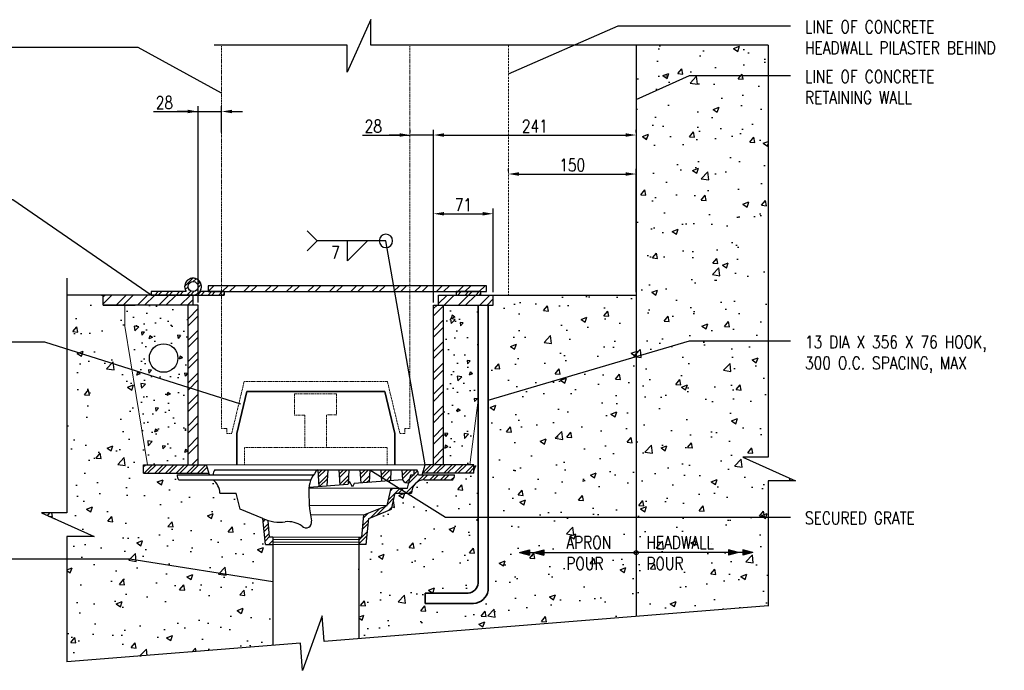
# Model space of a CAD drawing. Header units: millimetres. Extents: x -369 to 3727, y -1101 to 749.
# Tile 2 of 8: x 1078 to 2249, y -1101 to -327. Entities that reach past the tile are written whole.
import ezdxf

# ---------------------------------------------------------------- set-up
doc = ezdxf.new("R2010")
doc.units = ezdxf.units.MM
doc.linetypes.add('HIDDEN2', pattern=[0.1875, 0.125, -0.0625])
for name, color, linetype in [('S-ANNO-DIMS', 2, 'Continuous'), ('S-ANNO-TEXT', 3, 'Continuous'), ('S-DETL-CONC', 4, 'Continuous'), ('S-SECT-CONC', 4, 'Continuous'), ('S-SECT-PATT', 1, 'Continuous')]:
    doc.layers.add(name, color=color, linetype=linetype)
for name, color, linetype, lineweight in [('S-SDEL-HIDD', 170, 'HIDDEN2', 18), ('S-SDEL-LW18', 190, 'Continuous', 18), ('S-SDEL-LW25', 91, 'Continuous', 25), ('S-SDEL-LW35', 32, 'Continuous', 35), ('S-SDEL-TEXT', 2, 'Continuous', 25)]:
    doc.layers.add(name, color=color, linetype=linetype, lineweight=lineweight)
doc.styles.add('ROMANS', font='ROMANS.shx', dxfattribs={"width": 0.8})
doc.styles.get("Standard").update_dxf_attribs({"font": 'romans.shx', "width": 0.8, "height": 3})
doc.dimstyles.new('Annotative', dxfattribs={"dimscale": 0, "dimtxt": 2.5, "dimasz": 2.5, "dimexe": 1.25, "dimexo": 0.625, "dimtad": 1, "dimdec": 0, "dimzin": 9, "dimdsep": 32, "dimtxsty": 'Standard', "dimcen": 2.5, "dimadec": 0, "dimazin": 0, "dimtfac": 1, "dimtdec": 0, "dimtmove": 1, "dimatfit": 3, "dimfxl": 1, "dimarcsym": 0})
pattern_1 = [(50, (-24597.785, -3478.54), (71.72602, -6.27521), [7.5, -82.5]), (355, (-24597.785, -3478.54), (-13.87513, 75.21921), [6, -66]), (100.4514, (-24591.81, -3479.06), (57.85094, 68.94395), [6.37402, -70.11421]), (46.1842, (-24597.785, -3458.54), (106.7241, -16.5519), [11.25, -123.75]), (96.6356, (-24588.89, -3459.92), (93.46627, 97.4118), [9.56103, -105.1713]), (351.1842, (-24597.78, -3458.54), (93.4662, 97.41186), [9, -99]), (21, (-24587.785, -3463.54), (59.6907, -40.26189), [7.5, -82.5]), (326, (-24587.785, -3463.54), (24.33153, 72.515), [6, -66]), (71.4514, (-24582.81, -3466.895), (84.02226, 32.25305), [6.37402, -70.11421]), (37.5, (-24597.785, -3478.54), (1.215986, 33.289385), [0, -65.2, 0, -67, 0, -66.25]), (7.5, (-24597.785, -3478.54), (26.306954, 39.44117), [0, -38.2, 0, -63.7, 0, -25.25]), (327.5, (-24620.085, -3478.54), (53.382244, -2.255487), [0, -25, 0, -78, 0, -103.5]), (317.5, (-24630.085, -3478.54), (58.31862, 10.0105), [0, -32.5, 0, -51.8, 0, -73.5])]
pattern_2 = [(45, (-24319.586, -3836.648), (-6.363961, 6.363961), []), (45, (-24315.344, -3836.648), (-6.363961, 6.363961), [])]
pattern_3 = [(225, (-24319.586, -3836.648), (12.727922, -12.727922), []), (225, (-24328.072, -3836.648), (12.727922, -12.727922), [])]

# ---------------------------------------------------------------- blocks, each defined once
blk = doc.blocks.new('*D61')
at = {"layer": 'Defpoints', "color": 0, "transparency": 16777216}
for p in [(1811, -464), (1811, -464), (1570, -666.4)]:
    blk.add_point(p, dxfattribs=at)
at = {"layer": 'S-SDEL-LW25', "color": 0, "lineweight": -2, "transparency": 16777216}
for p, q in [((1570, -663.2), (1570, -457.8)), ((1582.5, -464), (1798.5, -464)), ((1811, -460.9), (1811, -457.8))]:
    blk.add_line(p, q, dxfattribs=at)
at = {"layer": 'S-SDEL-LW25', "color": 0, "transparency": 16777216}
for points in [[(1582.5, -461.9), (1582.5, -466.1), (1570, -464)], [(1798.5, -461.9), (1798.5, -466.1), (1811, -464)]]:
    blk.add_solid(points, dxfattribs=at)
at = {"layer": 'S-SDEL-LW25', "color": 0, "transparency": 16777216, "insert": (1690.5, -453.4), "char_height": 15, "attachment_point": 5}
blk.add_mtext('241', dxfattribs=at)
blk = doc.blocks.new('*D62')
at = {"layer": 'Defpoints', "color": 0, "transparency": 16777216}
for p in [(1542.3, -464), (1542.3, -464), (1570, -666.4)]:
    blk.add_point(p, dxfattribs=at)
at = {"layer": 'S-SDEL-LW25', "color": 0, "lineweight": -2, "transparency": 16777216}
for p, q in [((1485.5, -464), (1542.3, -464)), ((1529.8, -464), (1517.3, -464)), ((1542.3, -460.9), (1542.3, -457.8)), ((1570, -464), (1542.3, -464)), ((1570, -464), (1542.3, -464)), ((1570, -663.2), (1570, -457.8)), ((1582.5, -464), (1595, -464))]:
    blk.add_line(p, q, dxfattribs=at)
at = {"layer": 'S-SDEL-LW25', "color": 0, "transparency": 16777216}
for points in [[(1529.8, -461.9), (1529.8, -466.1), (1542.3, -464)], [(1582.5, -461.9), (1582.5, -466.1), (1570, -464)]]:
    blk.add_solid(points, dxfattribs=at)
at = {"layer": 'S-SDEL-LW25', "color": 0, "transparency": 16777216, "insert": (1498.4, -453.4), "char_height": 15, "attachment_point": 5}
blk.add_mtext('28', dxfattribs=at)
blk = doc.blocks.new('*D63')
at = {"layer": 'Defpoints', "color": 0, "transparency": 16777216}
for p in [(1659, -510.4), (1811, -510.4), (1811, -654.4)]:
    blk.add_point(p, dxfattribs=at)
at = {"layer": 'S-SDEL-LW25', "color": 0, "lineweight": -2, "transparency": 16777216}
for p, q in [((1659, -507.2), (1659, -504.1)), ((1671.5, -510.4), (1798.5, -510.4)), ((1811, -651.2), (1811, -504.1))]:
    blk.add_line(p, q, dxfattribs=at)
at = {"layer": 'S-SDEL-LW25', "color": 0, "transparency": 16777216}
for points in [[(1671.5, -508.3), (1671.5, -512.5), (1659, -510.4)], [(1798.5, -508.3), (1798.5, -512.5), (1811, -510.4)]]:
    blk.add_solid(points, dxfattribs=at)
at = {"layer": 'S-SDEL-LW25', "color": 0, "transparency": 16777216, "insert": (1735, -499.7), "char_height": 15, "attachment_point": 5}
blk.add_mtext('150', dxfattribs=at)
blk = doc.blocks.new('*D64')
at = {"layer": 'Defpoints', "color": 0, "transparency": 16777216}
for p in [(1641, -557.7), (1641, -654.4), (1570, -666.4)]:
    blk.add_point(p, dxfattribs=at)
at = {"layer": 'S-SDEL-LW25', "color": 0, "lineweight": -2, "transparency": 16777216}
for p, q in [((1570, -663.2), (1570, -551.5)), ((1582.5, -557.7), (1628.5, -557.7)), ((1641, -651.2), (1641, -551.5))]:
    blk.add_line(p, q, dxfattribs=at)
at = {"layer": 'S-SDEL-LW25', "color": 0, "transparency": 16777216}
for points in [[(1582.5, -555.6), (1582.5, -559.8), (1570, -557.7)], [(1628.5, -555.6), (1628.5, -559.8), (1641, -557.7)]]:
    blk.add_solid(points, dxfattribs=at)
at = {"layer": 'S-SDEL-LW25', "color": 0, "transparency": 16777216, "insert": (1605.5, -547.1), "char_height": 15, "attachment_point": 5}
blk.add_mtext('71', dxfattribs=at)
blk = doc.blocks.new('*D65')
at = {"layer": 'Defpoints', "color": 0, "transparency": 16777216}
for p in [(1318, -436), (1318, -464), (1290, -666.4)]:
    blk.add_point(p, dxfattribs=at)
at = {"layer": 'S-SDEL-LW25', "color": 0, "lineweight": -2, "transparency": 16777216}
for p, q in [((1290, -663.2), (1290, -429.7)), ((1318, -460.9), (1318, -429.7)), ((1237, -436), (1290, -436)), ((1277.5, -436), (1265, -436)), ((1290, -436), (1318, -436)), ((1290, -436), (1318, -436)), ((1330.5, -436), (1343, -436))]:
    blk.add_line(p, q, dxfattribs=at)
at = {"layer": 'S-SDEL-LW25', "color": 0, "transparency": 16777216}
for points in [[(1277.5, -433.9), (1277.5, -438.1), (1290, -436)], [(1330.5, -433.9), (1330.5, -438.1), (1318, -436)]]:
    blk.add_solid(points, dxfattribs=at)
at = {"layer": 'S-SDEL-LW25', "color": 0, "transparency": 16777216, "insert": (1249.9, -425.4), "char_height": 15, "attachment_point": 5}
blk.add_mtext('28', dxfattribs=at)
blk = doc.blocks.new('SH2009')
blk.add_circle((0, 0), 0.063)

msp = doc.modelspace()

# ---------------------------------------------------------------- hatches: boundary and pattern name
at = {"layer": 'S-SECT-PATT'}
h = msp.add_hatch(dxfattribs=at)
h.set_pattern_fill('CONCRETE_C', color=256, scale=10, pattern_type=2)
h.set_pattern_definition(pattern_1)
h.paths.add_polyline_path([(1968.2, -357.1), (1811, -357.1), (1811, -1037), (1968.2, -1024.4), (1968.2, -875.4), (2000.4, -875.4), (1937.8, -847.2), (1968.2, -847.2)])
h = msp.add_hatch(dxfattribs=at)
h.set_pattern_fill('ANSI32', color=256, scale=24)
h.set_pattern_definition([(45, (-24597.785, -3478.539), (-6.363961, 6.363961), []), (45, (-24593.542, -3478.539), (-6.363961, 6.363961), [])])
h.paths.add_polyline_path([(1276, -650.4), (1234, -650.4), (1234, -654.4), (1284, -654.4, 4.236068)])
h.paths.add_polyline_path([(1278, -644.4, -1), (1290, -644.4, -1)], flags=16)
h.paths.add_polyline_path([(1321, -650.4), (1292, -650.4, -0.236068), (1284, -654.4), (1321, -654.4)])
h.paths.add_polyline_path([(1626, -650.4), (1597, -650.4), (1597, -654.4), (1626, -654.4)])
h = msp.add_hatch(dxfattribs=at)
h.set_pattern_fill('ANSI32', color=256, scale=48)
h.set_pattern_definition([(45, (-24597.785, -3478.54), (-12.727922, 12.727922), []), (45, (-24589.3, -3478.54), (-12.727922, 12.727922), [])])
h.paths.add_polyline_path([(1633, -643.4), (1302, -643.4), (1302, -650.4), (1633, -650.4)])
h = msp.add_hatch(dxfattribs=at)
h.set_pattern_fill('CONCRETE_C', color=256, scale=10, pattern_type=2)
h.set_pattern_definition(pattern_1)
edge = h.paths.add_edge_path()
edge.add_line((1379, -951.4), (1370, -951.4))
edge.add_line((1370, -951.4), (1367, -920.4))
edge.add_line((1367, -920.4), (1340, -909.4))
edge.add_line((1340, -909.4), (1335.4, -890.4))
edge.add_line((1335.4, -890.4), (1316, -890.4))
edge.add_arc((1293.8, -891.4), 22.2, 2.7533, 50.3768)
edge.add_line((1308, -874.4), (1266.9, -874.4))
edge.add_arc((1273.9, -868.8), 8.96, 176.9035, 217.9986, ccw=False)
edge.add_line((1265, -868.4), (1303.6, -868.4))
edge.add_line((1303.6, -868.4), (1303, -866.4))
edge.add_line((1303, -866.4), (1225, -866.4))
edge.add_line((1225, -866.4), (1225, -856.4))
edge.add_line((1225, -856.4), (1230, -856.4))
edge.add_line((1230, -856.4), (1203, -691.4))
edge.add_line((1203, -691.4), (1203, -666.4))
edge.add_line((1203, -666.4), (1177, -666.4))
edge.add_line((1177, -666.4), (1177, -654.4))
edge.add_line((1177, -654.4), (1134, -654.4))
edge.add_line((1134, -654.4), (1134, -913.7))
edge.add_line((1134, -913.7), (1103.6, -913.7))
edge.add_line((1103.6, -913.7), (1166.2, -941.9))
edge.add_line((1166.2, -941.9), (1134, -941.9))
edge.add_line((1134, -941.9), (1134, -1091.1))
edge.add_line((1134, -1091.1), (1379, -1071.5))
edge.add_line((1379, -1071.5), (1379, -951.4))
h = msp.add_hatch(dxfattribs=at)
h.set_pattern_fill('ANSI32', color=256, scale=48, angle=180)
h.set_pattern_definition(pattern_3)
h.paths.add_polyline_path([(1284, -654.4), (1177, -654.4), (1177, -666.4), (1215, -666.4), (1284, -666.4)])
h = msp.add_hatch(dxfattribs=at)
h.set_pattern_fill('CONCRETE_C', color=256, scale=10, pattern_type=2)
h.set_pattern_definition(pattern_1)
h.paths.add_polyline_path([(1623, -779.7), (1613, -856.4), (1618, -856.4), (1618, -866.4), (1557, -866.4), (1556.4, -868.4), (1595, -868.4, -0.181258), (1593.1, -874.4), (1559, -874.4, 0.423376), (1544, -890.4), (1524.5, -890.4), (1520, -909.4), (1493, -920.4), (1490, -951.4), (1481, -951.4), (1481, -1063.4), (1811, -1037), (1811, -654.4), (1641, -654.4), (1641, -666.4), (1635, -666.4), (1635, -1005.9, -0.358275), (1617.5, -1021.4), (1560, -1021.4), (1560, -1009.4), (1611.2, -1009.4, 0.369847), (1623, -997.2)])
h = msp.add_hatch(dxfattribs=at)
h.set_pattern_fill('ANSI32', color=256, scale=48, angle=180)
h.set_pattern_definition(pattern_3)
h.paths.add_polyline_path([(1641, -654.4), (1576, -654.4), (1576, -666.4), (1641, -666.4)])
h = msp.add_hatch(dxfattribs=at)
h.set_pattern_fill('CONCRETE_C', color=256, scale=6, angle=180, pattern_type=2)
h.set_pattern_definition([(230, (-24319.586, -3836.65), (-43.03561, 3.76513), [4.5, -49.5]), (175, (-24319.586, -3836.65), (8.32508, -45.13153), [3.6, -39.6]), (280.4514, (-24323.173, -3836.335), (-34.71056, -41.36637), [3.82441, -42.06853]), (226.1842, (-24319.586, -3848.65), (-64.03446, 9.93114), [6.75, -74.25]), (276.6356, (-24324.92, -3847.82), (-56.07976, -58.44707), [5.73662, -63.10278]), (171.1842, (-24319.586, -3848.65), (-56.07972, -58.44712), [5.4, -59.4]), (201, (-24325.586, -3845.65), (-35.814423, 24.157133), [4.5, -49.5]), (146, (-24325.586, -3845.65), (-14.59892, -43.509), [3.6, -39.6]), (251.4514, (-24328.57, -3843.635), (-50.41336, -19.35183), [3.82441, -42.06853]), (217.5, (-24319.586, -3836.648), (-0.729591, -19.973631), [0, -39.12, 0, -40.2, 0, -39.75]), (187.5, (-24319.586, -3836.648), (-15.784172, -23.664703), [0, -22.92, 0, -38.22, 0, -15.15]), (147.5, (-24306.206, -3836.648), (-32.029346, 1.353292), [0, -15, 0, -46.8, 0, -62.1]), (137.5, (-24300.206, -3836.648), (-34.99117, -6.0063), [0, -19.5, 0, -31.08, 0, -44.1])])
h.paths.add_polyline_path([(1278, -666.4), (1203, -666.4), (1203, -691.4), (1230, -856.4), (1278, -856.4)])
edge = h.paths.add_edge_path(flags=16)
edge.add_arc((1249, -729.4), 17, 0, 360)
h.paths.add_polyline_path([(1623, -666.4), (1582, -666.4), (1582, -856.4), (1613, -856.4), (1623, -779.7)])
h = msp.add_hatch(dxfattribs=at)
h.set_pattern_fill('ANSI32', color=256, scale=48, angle=180)
h.set_pattern_definition(pattern_3)
h.paths.add_polyline_path([(1290, -666.4), (1278, -666.4), (1278, -856.4), (1290, -856.4)])
h = msp.add_hatch(dxfattribs=at)
h.set_pattern_fill('ANSI32', color=256, scale=48, angle=180)
h.set_pattern_definition(pattern_3)
h.paths.add_polyline_path([(1582, -666.4), (1576, -666.4), (1570, -666.4), (1570, -856.4), (1582, -856.4)])
h = msp.add_hatch(dxfattribs=at)
h.set_pattern_fill('ANSI32', color=256, scale=24, angle=180)
h.set_pattern_definition([(225, (-24319.586, -3836.648), (6.363961, -6.363961), []), (225, (-24323.829, -3836.648), (6.363961, -6.363961), [])])
h.paths.add_polyline_path([(1300, -856.4), (1225, -856.4), (1225, -866.4), (1303, -866.4)])
h.paths.add_polyline_path([(1618, -856.4), (1560, -856.4), (1557, -866.4), (1618, -866.4)])
h = msp.add_hatch(dxfattribs=at)
h.set_pattern_fill('ANSI32', color=256, scale=24)
h.set_pattern_definition(pattern_2)
h.paths.add_polyline_path([(1444.4, -862.4), (1432.4, -862.4), (1433.7, -882.5), (1443.2, -881.8)])
h = msp.add_hatch(dxfattribs=at)
h.set_pattern_fill('ANSI32', color=256, scale=24)
h.set_pattern_definition(pattern_2)
h.paths.add_polyline_path([(1469.4, -862.4), (1457.4, -862.4), (1458.6, -880.6), (1468.1, -879.9), (1468.4, -879.5)])
h = msp.add_hatch(dxfattribs=at)
h.set_pattern_fill('ANSI32', color=256, scale=24)
h.set_pattern_definition(pattern_2)
h.paths.add_polyline_path([(1542.9, -868.4), (1547.1, -868.4), (1547.1, -862.4), (1532.4, -862.4), (1533.2, -874.4, 0.40857), (1540.8, -877.3)], flags=17)
h.paths.add_polyline_path([(1595, -868.4), (1552, -868.4, 0.181258), (1550.1, -862.4), (1547.1, -862.4), (1547.1, -868.4), (1542.9, -868.4), (1540.8, -877.3), (1539.1, -884.4), (1519.8, -884.4), (1514.8, -905), (1487.3, -916.2), (1484.8, -942.4), (1481, -942.4), (1481, -951.4), (1490, -951.4), (1493, -920.4), (1520, -909.4), (1524.5, -890.4), (1544, -890.4, -0.423376), (1559, -874.4), (1593.1, -874.4, 0.181258)])
h = msp.add_hatch(dxfattribs=at)
h.set_pattern_fill('ANSI32', color=256, scale=24)
h.set_pattern_definition(pattern_2)
h.paths.add_polyline_path([(1519.4, -862.4), (1507.4, -862.4), (1508.3, -876.3), (1518.7, -875.5)])
h.paths.add_polyline_path([(1494.4, -862.4), (1482.4, -862.4), (1483.4, -878.2), (1493.5, -877.4)])
h = msp.add_hatch(dxfattribs=at)
h.set_pattern_fill('ANSI32', color=256, scale=24)
h.set_pattern_definition(pattern_2)
h.paths.add_polyline_path([(1379, -942.4), (1375.1, -942.4), (1373.2, -922.7, -0.03407), (1367, -920.4), (1370, -951.4), (1379, -951.4)])
h = msp.add_hatch(color=256, dxfattribs=at)
h.dxf.hatch_style = 1
h.paths.add_polyline_path([(1672.1, -961), (1684.1, -957.8), (1684.1, -964.2)])
h = msp.add_hatch(color=256, dxfattribs=at)
h.dxf.hatch_style = 1
h.paths.add_polyline_path([(1689.1, -961), (1701.1, -957.8), (1701.1, -964.2)])
h = msp.add_hatch(color=256, dxfattribs=at)
h.dxf.hatch_style = 1
h.paths.add_polyline_path([(1932.8, -961), (1920.8, -957.8), (1920.8, -964.2)])
h = msp.add_hatch(color=256, dxfattribs=at)
h.dxf.hatch_style = 1
h.paths.add_polyline_path([(1949.8, -961), (1937.8, -957.8), (1937.8, -964.2)])

# ---------------------------------------------------------------- linework, layer by layer
at = {"layer": 'S-ANNO-DIMS'}
for p, q in [((1672.1, -961), (1684.1, -957.8)), ((1684.1, -957.8), (1684.1, -964.2)), ((1689.1, -961), (1701.1, -957.8)), ((1701.1, -957.8), (1701.1, -964.2)), ((1932.8, -961), (1920.8, -957.8)), ((1920.8, -957.8), (1920.8, -964.2)), ((1949.8, -961), (1937.8, -957.8)), ((1937.8, -957.8), (1937.8, -964.2)), ((1672.1, -961), (1811, -961)), ((1672.1, -961), (1684.1, -964.2)), ((1689.1, -961), (1701.1, -964.2)), ((1949.8, -961), (1811, -961)), ((1932.8, -961), (1920.8, -964.2)), ((1949.8, -961), (1937.8, -964.2))]:
    msp.add_line(p, q, dxfattribs=at)
at = {"layer": 'S-DETL-CONC'}
msp.add_line((1811, -357.1), (1811, -1037), dxfattribs=at)
at = {"layer": 'S-SDEL-HIDD', "ltscale": 10}
for p, q in [((1318, -813.2), (1318, -357.1)), ((1542, -813.2), (1542, -357.1)), ((1344.8, -757.2), (1330, -819.2)), ((1515.1, -757.2), (1344.8, -757.2)), ((1515.1, -757.2), (1530, -819.2)), ((1404.8, -772.2), (1404.8, -797.2)), ((1404.8, -772.2), (1454.8, -772.2)), ((1454.8, -772.2), (1454.8, -797.2)), ((1416.8, -797.2), (1404.8, -797.2)), ((1416.8, -797.2), (1416.8, -835.7)), ((1454.8, -797), (1442.8, -797.2)), ((1442.8, -797.2), (1442.8, -835.7)), ((1324, -813.2), (1318, -813.2)), ((1324, -819.2), (1324, -813.2)), ((1330, -819.2), (1324, -819.2)), ((1530, -819.2), (1536, -819.2)), ((1536, -819.2), (1536, -813.2)), ((1536, -813.2), (1542, -813.2)), ((1514.7, -835.7), (1345, -835.7)), ((1345, -856.4), (1345, -835.7)), ((1514.7, -856.4), (1514.7, -835.7))]:
    msp.add_line(p, q, dxfattribs=at)
at = {"layer": 'S-SDEL-HIDD', "ltscale": 20}
msp.add_line((1659, -357.1), (1659, -654.4), dxfattribs=at)
at = {"layer": 'S-SDEL-LW18'}
for p, q in [((1203, -666.4), (1203, -691.4)), ((1230, -856.4), (1203, -691.4)), ((1613, -856.4), (1623, -779.7)), ((1560, -856.4), (1300, -856.4)), ((1519.8, -884.4), (1421.8, -884.4)), ((1422.3, -905), (1514.8, -905)), ((1423.6, -916.2), (1487.3, -916.2)), ((1481, -942.4), (1379, -942.4)), ((1481, -945.4), (1379, -945.4)), ((1481, -948.4), (1379, -948.4)), ((1481, -951.4), (1379, -951.4))]:
    msp.add_line(p, q, dxfattribs=at)
at = {"layer": 'S-SDEL-LW25'}
for p, q in [((1633, -643.4), (1302, -643.4)), ((1302, -643.4), (1302, -650.4)), ((1633, -650.4), (1633, -643.4)), ((1209, -654.4), (1134, -654.4)), ((1177, -666.4), (1177, -654.4)), ((1284, -654.4), (1209, -654.4)), ((1276, -650.4), (1234, -650.4)), ((1234, -650.4), (1234, -654.4)), ((1234, -654.4), (1321, -654.4)), ((1284, -666.4), (1284, -654.4)), ((1321, -650.4), (1292, -650.4)), ((1302, -650.4), (1633, -650.4)), ((1321, -650.4), (1321, -654.4)), ((1576, -654.4), (1641, -654.4)), ((1576, -666.4), (1576, -654.4)), ((1626, -650.4), (1597, -650.4)), ((1597, -650.4), (1597, -654.4)), ((1597, -654.4), (1626, -654.4)), ((1626, -650.4), (1626, -654.4)), ((1641, -654.4), (1811, -654.4)), ((1641, -666.4), (1641, -654.4)), ((1284, -666.4), (1177, -666.4)), ((1177, -666.4), (1215, -666.4)), ((1278, -856.4), (1278, -666.4)), ((1290, -666.4), (1278, -666.4)), ((1290, -856.4), (1290, -666.4)), ((1570, -856.4), (1570, -666.4)), ((1570, -666.4), (1582, -666.4)), ((1576, -666.4), (1641, -666.4)), ((1582, -856.4), (1582, -666.4)), ((1225, -856.4), (1300, -856.4)), ((1225, -866.4), (1225, -856.4)), ((1225, -866.4), (1303, -866.4)), ((1303.6, -868.4), (1300, -856.4)), ((1309.9, -862.4), (1550.1, -862.4)), ((1432.4, -862.4), (1433.7, -882.5)), ((1444.4, -862.4), (1443.2, -881.8)), ((1457.4, -862.4), (1458.6, -880.6)), ((1469.4, -862.4), (1468.4, -879.5)), ((1482.4, -862.4), (1483.4, -878.2)), ((1494.4, -862.4), (1493.5, -877.4)), ((1507.4, -862.4), (1508.3, -876.3)), ((1519.4, -862.4), (1518.7, -875.5)), ((1532.4, -862.4), (1533.2, -874.4)), ((1547.1, -868.4), (1547.1, -862.4)), ((1556.4, -868.4), (1560, -856.4)), ((1618, -866.4), (1557, -866.4)), ((1618, -856.4), (1560, -856.4)), ((1618, -866.4), (1618, -856.4)), ((1265, -868.4), (1427.4, -868.4)), ((1266.9, -874.4), (1424.2, -874.4)), ((1470.1, -876.5), (1468.1, -879.9)), ((1473.6, -882.6), (1470.1, -876.5)), ((1533.2, -874.4), (1475.8, -878.7)), ((1539.1, -884.4), (1542.9, -868.4)), ((1542.9, -868.4), (1547.1, -868.4)), ((1552, -868.4), (1595, -868.4)), ((1559, -874.4), (1593.1, -874.4)), ((1468.1, -879.9), (1421.9, -883.4)), ((1475.8, -878.7), (1473.6, -882.6)), ((1514.8, -905), (1519.8, -884.4)), ((1519.8, -884.4), (1539.1, -884.4)), ((1316, -890.4), (1335.4, -890.4)), ((1340, -909.4), (1335.4, -890.4)), ((1520, -909.4), (1524.5, -890.4)), ((1524.5, -890.4), (1544, -890.4)), ((1367, -920.4), (1340, -909.4)), ((1487.3, -916.2), (1514.8, -905)), ((1493, -920.4), (1520, -909.4)), ((1370, -951.4), (1367, -920.4)), ((1375.1, -942.4), (1373.2, -922.7)), ((1484.8, -942.4), (1487.3, -916.2)), ((1490, -951.4), (1493, -920.4)), ((1379, -942.4), (1375.1, -942.4)), ((1379, -942.4), (1379, -1071.5)), ((1481, -942.4), (1484.8, -942.4)), ((1481, -942.4), (1481, -1063.4)), ((1370, -951.4), (1379, -951.4)), ((1490, -951.4), (1481, -951.4))]:
    msp.add_line(p, q, dxfattribs=at)
for centre, radius in [((1284, -644.4), 6), ((1249, -729.4), 17), ((1811, -961), 2.44)]:
    msp.add_circle(centre, radius, dxfattribs=at)
for centre, radius, start, end in [((1284, -644.4), 10, 270, 210), ((1284, -644.4), 10, 270, 216.8699), ((1316.9, -867.9), 8.96, 142.0014, 183.0965), ((1455.8, -887.3), 34.2, 133.1296, 175.0832), ((1543, -867.9), 8.96, 356.9035, 37.9986), ((1273.9, -868.8), 8.96, 176.9035, 217.9986), ((1293.8, -891.4), 22.2, 2.7533, 50.3768), ((1538.5, -872), 5.81, 204.3104, 293.2042), ((1559.2, -889.6), 15.3, 90.974, 182.7606), ((1586, -868.8), 8.96, 322.0014, 3.0965), ((1615.8, -889.4), 194.1, 178.5224, 190.0722), ((1387.1, -875.7), 49, 245.7394, 277.7711), ((1396.5, -955.3), 31.2, 56.4341, 95.0979), ((1418.6, -925.2), 6.38, 220.6844, 16.8417)]:
    msp.add_arc(centre, radius, start, end, dxfattribs=at)
at = {"layer": 'S-SDEL-LW35'}
for p, q in [((1623, -666.4), (1623, -997.2)), ((1635, -666.4), (1635, -1005.9)), ((1348, -769.2), (1336, -819.2)), ((1512, -769.2), (1348, -769.2)), ((1512, -769.2), (1524, -819.2)), ((1336, -819.2), (1336, -856.4)), ((1524, -819.2), (1524, -856.4)), ((1560, -1009.4), (1611.2, -1009.4)), ((1560, -1009.4), (1560, -1021.4)), ((1560, -1021.4), (1617.5, -1021.4))]:
    msp.add_line(p, q, dxfattribs=at)
for centre, radius, start, end in [((1610, -996.4), 13, 275.3266, 356.5136), ((1616.8, -1003), 18.4, 272.0509, 350.8963)]:
    msp.add_arc(centre, radius, start, end, dxfattribs=at)
at = {"layer": 'S-SDEL-TEXT'}
for p, q in [((1431.8, -590), (1419.8, -578.2)), ((1431.8, -590), (1419.8, -601.9)), ((1513.4, -590), (1431.8, -590)), ((1467.7, -613.8), (1467.7, -590)), ((1491.6, -590), (1467.7, -613.8))]:
    msp.add_line(p, q, dxfattribs=at)
at = {"layer": 'S-SECT-CONC'}
for points in [[(1968.2, -357.1), (1495.3, -357.1), (1495.3, -326.7), (1467.1, -389.3), (1467.1, -357.1), (1309, -357.1)], [(1968.2, -357.1), (1968.2, -847.2), (1937.8, -847.2), (2000.4, -875.4), (1968.2, -875.4), (1968.2, -1024.6)], [(1134, -634.2), (1134, -913.7), (1103.6, -913.7), (1166.2, -941.9), (1134, -941.9), (1134, -1091.1)], [(1968.2, -1024.4), (1439.8, -1066.7), (1437.4, -1036.4), (1414.2, -1101.1), (1411.7, -1068.9), (1134, -1091.1)]]:
    msp.add_lwpolyline(points, dxfattribs=at)

# ---------------------------------------------------------------- block references
at = {"layer": 'S-SDEL-TEXT', "xscale": -127, "yscale": 127, "zscale": 127}
msp.add_blockref('SH2009', (1513.4, -590), dxfattribs=at)

# ---------------------------------------------------------------- texts
at = {"layer": 'S-ANNO-TEXT', "char_height": 15, "attachment_point": 1, "style": 'ROMANS'}
for s, insert in [('\\A1;APRON\\PPOUR', (1727.9, -941.5)), ('\\A1;HEADWALL\\PPOUR', (1823.1, -941.5))]:
    msp.add_mtext(s, dxfattribs=dict(at, insert=insert))
at = {"layer": 'S-SDEL-TEXT', "char_height": 15, "style": 'ROMANS'}
for s, insert, attachment_point in [('\\A1;LINE OF CONCRETE \\PHEADWALL PILASTER BEHIND', (2011.8, -327.7), 1), ('\\A1;7', (1448.2, -611.4), 7), ('\\A1;13 DIA X 356 X 76 HOOK,\\P300 O.C. SPACING, MAX', (2011.8, -702.8), 1), ('\\A1;SECURED GRATE', (2011.8, -912.3), 1)]:
    msp.add_mtext(s, dxfattribs=dict(at, insert=insert, attachment_point=attachment_point))
at = {"layer": 'S-SDEL-TEXT', "insert": (2011.8, -386.9), "char_height": 15, "width": 176.486, "attachment_point": 1, "style": 'ROMANS'}
msp.add_mtext('\\A1;LINE OF CONCRETE\\PRETAINING WALL', dxfattribs=at)

# ---------------------------------------------------------------- dimensions: what is measured, and where the dimension line sits
at = {"layer": 'S-SDEL-LW25'}
for base, p1, p2, picture, middle in [((1318, -436), (1290, -666.4), (1318, -464), '*D65', (1249.9, -436)), ((1542.3, -464), (1570, -666.4), (1542.3, -464), '*D62', (1498.4, -472.5))]:
    dim = msp.add_linear_dim(base=base, p1=p1, p2=p2, dimstyle='Annotative', dxfattribs=at)
    dim.commit()
    dim.dimension.update_dxf_attribs({"geometry": picture, "text_midpoint": middle, "dimtype": 160})
for base, p2, picture, middle in [((1811, -464), (1811, -464), '*D61', (1690.5, -453.4)), ((1641, -557.7), (1641, -654.4), '*D64', (1605.5, -547.1))]:
    dim = msp.add_linear_dim(base=base, p1=(1570, -666.4), p2=p2, dimstyle='Annotative', dxfattribs=at)
    dim.commit()
    dim.dimension.update_dxf_attribs({"geometry": picture, "text_midpoint": middle})
dim = msp.add_linear_dim(base=(1811, -510.4), p1=(1659, -510.4), p2=(1811, -654.4), text='150', dimstyle='Annotative', dxfattribs=at)
dim.commit()
dim.dimension.update_dxf_attribs({"geometry": '*D63', "text_midpoint": (1735, -499.7)})

# ---------------------------------------------------------------- leaders
at = {"layer": 'S-SDEL-TEXT', "annotation_type": 0, "has_hookline": 1}
for points, hookline_direction, text_width in [([(1659, -391.2), (1789.7, -334), (1994.5, -334)], 0, 253.7), ([(1318, -414.1), (1218.6, -359.8), (983.3, -359.8)], 1, 193.1), ([(1811, -421.7), (1874.4, -393.1), (1994.5, -393.1)], 0, 173.1), ([(1234, -654.4), (1069.5, -541.2), (975.5, -541.2)], 1, 230.3), ([(1341, -784.4), (1107.9, -710.5), (953.4, -710.5)], 1, 184.6), ([(1635, -779.7), (1874.4, -709.1), (1994.5, -709.1)], 0, 251.4), ([(1494.4, -862.4), (1584.4, -918.6), (1994.5, -918.6)], 0, 145.1), ([(1379, -995.8), (1208.7, -968.7), (911.7, -968.7)], 1, 234.9)]:
    msp.add_leader(points, dimstyle='Annotative', override={"dimtad": 0}, dxfattribs=dict(at, hookline_direction=hookline_direction, text_width=text_width))
at = {"layer": 'S-SDEL-TEXT'}
msp.add_leader([(1560, -856.4), (1513.4, -590)], dimstyle='Annotative', override={"dimtad": 0}, dxfattribs=at)

doc.saveas('drawing.dxf')
